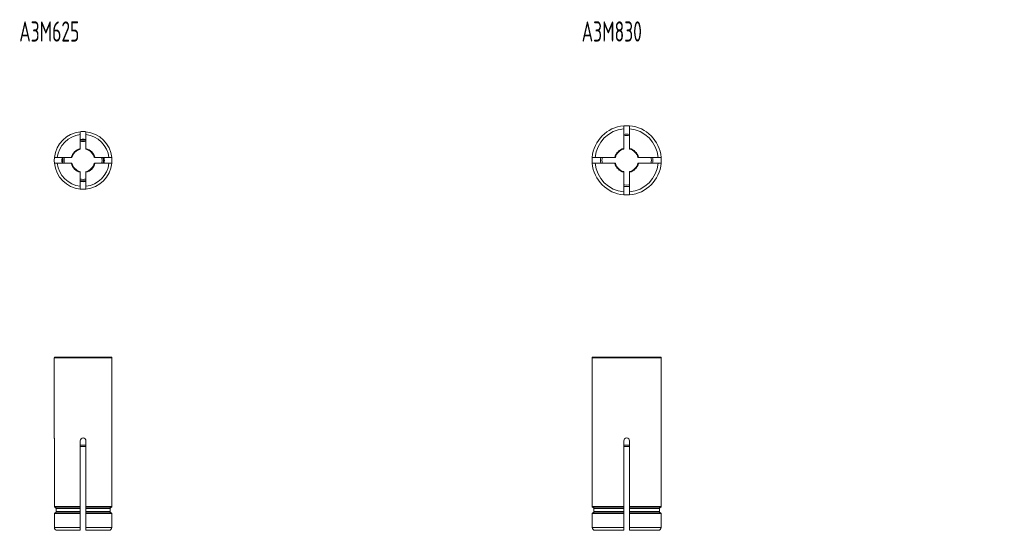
# Model space of a CAD drawing. Header units: millimetres. Extents: x 118 to 289, y 252 to 340.
import ezdxf

# ---------------------------------------------------------------- set-up
doc = ezdxf.new("R2010")
doc.units = ezdxf.units.MM
doc.styles.add('SLDTEXTSTYLE0', font='TXT', dxfattribs={"width": 0.605, "bigfont": 'bigfont'})

msp = doc.modelspace()

# ---------------------------------------------------------------- linework, layer by layer
at = {"color": 7, "linetype": 'Continuous', "lineweight": 15}
for p, q in [((222.92, 317.81), (222.92, 321.23)), ((223.92, 317.81), (223.92, 321.23)), ((128.64, 317.78), (128.64, 320.21)), ((129.64, 317.78), (129.64, 320.21)), ((127.09, 316.23), (124.67, 316.23)), ((133.62, 316.23), (131.2, 316.23)), ((217.95, 316.25), (221.37, 316.25)), ((225.48, 316.25), (228.9, 316.25)), ((127.09, 315.23), (124.67, 315.23)), ((133.62, 315.23), (131.2, 315.23)), ((217.95, 315.25), (221.37, 315.25)), ((225.48, 315.25), (228.9, 315.25)), ((128.64, 311.26), (128.64, 313.68)), ((129.64, 311.26), (129.64, 313.68)), ((222.92, 310.27), (222.92, 313.69)), ((223.92, 310.27), (223.92, 313.69)), ((124.14, 281.56), (124.14, 267.65)), ((124.24, 281.66), (134.04, 281.66)), ((134.14, 267.65), (134.14, 281.56)), ((217.42, 281.56), (217.42, 267.65)), ((217.52, 281.66), (223.42, 281.66)), ((223.42, 281.66), (229.32, 281.66)), ((229.42, 267.66), (229.42, 281.56)), ((124.17, 267.16), (124.17, 255.75)), ((128.64, 255.75), (128.64, 267.16)), ((129.64, 267.16), (129.64, 255.75)), ((134.12, 255.75), (134.12, 267.16)), ((217.44, 267.16), (217.44, 255.75)), ((222.92, 255.75), (222.92, 267.16)), ((223.92, 267.16), (223.92, 255.75)), ((229.4, 255.75), (229.4, 267.16)), ((129.64, 266.16), (128.64, 266.16)), ((223.93, 266.16), (222.92, 266.16)), ((124.17, 255.75), (128.64, 255.75)), ((128.64, 254.56), (124.17, 254.56)), ((124.17, 254.56), (124.17, 252.16)), ((128.64, 255.65), (124.25, 255.65)), ((124.25, 254.66), (128.64, 254.66)), ((128.64, 255.41), (124.45, 255.41)), ((124.45, 254.91), (124.45, 255.41)), ((128.64, 254.91), (124.45, 254.91)), ((128.64, 255.41), (128.64, 254.91)), ((128.64, 252.16), (128.64, 254.56)), ((129.64, 255.75), (134.12, 255.75)), ((134.04, 255.65), (129.64, 255.65)), ((133.84, 255.41), (129.64, 255.41)), ((129.64, 254.91), (129.64, 255.41)), ((133.84, 254.91), (129.64, 254.91)), ((129.64, 254.66), (134.04, 254.66)), ((134.12, 254.56), (129.64, 254.56)), ((129.64, 254.56), (129.64, 252.16)), ((133.84, 255.41), (133.84, 254.91)), ((134.12, 252.16), (134.12, 254.56)), ((217.44, 255.75), (222.92, 255.75)), ((222.92, 254.56), (217.44, 254.56)), ((217.44, 254.56), (217.44, 252.16)), ((222.92, 255.65), (217.52, 255.65)), ((217.52, 254.66), (222.92, 254.66)), ((222.92, 255.41), (217.72, 255.41)), ((217.72, 254.91), (217.72, 255.41)), ((222.92, 254.91), (217.72, 254.91)), ((222.92, 255.41), (222.92, 254.91)), ((222.92, 252.16), (222.92, 254.56)), ((223.92, 255.75), (229.4, 255.75)), ((229.32, 255.65), (223.92, 255.65)), ((229.13, 255.41), (223.92, 255.41)), ((223.92, 254.91), (223.92, 255.41)), ((229.13, 254.91), (223.92, 254.91)), ((223.92, 254.66), (229.32, 254.66)), ((229.4, 254.56), (223.92, 254.56)), ((223.92, 254.56), (223.92, 252.16)), ((229.13, 255.41), (229.13, 254.91)), ((229.4, 252.16), (229.4, 254.56)), ((124.17, 252.16), (128.64, 252.16)), ((128.64, 251.66), (124.67, 251.66)), ((129.64, 252.16), (134.12, 252.16)), ((133.62, 251.66), (129.64, 251.66)), ((217.44, 252.16), (222.92, 252.16)), ((222.92, 251.66), (217.95, 251.66)), ((223.92, 252.16), (229.4, 252.16)), ((228.9, 251.66), (223.92, 251.66))]:
    msp.add_line(p, q, dxfattribs=at)
at = {"color": 8, "linetype": 'Continuous', "lineweight": 15}
for p, q in [((134.14, 281.56), (124.14, 281.56)), ((223.42, 281.56), (217.42, 281.56)), ((229.42, 281.56), (223.42, 281.56)), ((128.64, 266.38), (129.64, 266.38)), ((222.92, 266.38), (223.92, 266.38))]:
    msp.add_line(p, q, dxfattribs=at)
at = {"color": 8, "linetype": 'Continuous', "lineweight": 15, "flags": 128}
for points in [[(132.42, 315.73), (132.4, 316.07), (132.38, 316.23)], [(132.63, 316.23), (132.65, 316.08), (132.67, 315.73)], [(132.38, 315.23), (132.4, 315.4), (132.42, 315.73)], [(132.67, 315.73), (132.65, 315.39), (132.63, 315.23)], [(222.92, 311.5), (223.03, 311.49), (223.42, 311.47)], [(223.42, 311.23), (223.02, 311.24), (222.92, 311.25)], [(223.42, 311.47), (223.81, 311.49), (223.92, 311.5)], [(223.92, 311.25), (223.82, 311.24), (223.42, 311.23)]]:
    msp.add_lwpolyline(points, dxfattribs=at)
at = {"color": 7, "linetype": 'Continuous', "lineweight": 15}
for centre, radius, start, end in [((223.42, 315.75), 6, 94.7802, 175.2198), ((223.42, 315.75), 5.5, 95.2159, 174.7841), ((223.42, 315.75), 6, 4.7802, 85.2198), ((223.42, 315.75), 5.5, 5.2159, 84.7841), ((129.14, 315.73), 5, 95.7392, 174.2608), ((129.14, 315.73), 4.5, 96.3794, 173.6206), ((129.14, 315.73), 5, 5.7392, 84.2608), ((129.14, 315.73), 4.5, 6.3794, 83.6206), ((129.14, 315.73), 2.11, 103.7004, 166.2996), ((129.14, 315.73), 2.01, 104.3985, 165.6211), ((129.14, 315.73), 2.11, 13.7004, 76.2996), ((129.14, 315.73), 2.01, 14.3956, 75.6225), ((223.42, 315.75), 2.12, 103.6612, 166.3388), ((223.42, 315.75), 2.02, 104.3503, 165.6494), ((223.42, 315.75), 2.12, 13.6612, 76.3388), ((223.42, 315.75), 2.02, 14.3502, 75.6493), ((129.14, 315.73), 5, 185.7392, 264.2608), ((129.14, 315.73), 4.5, 186.3794, 263.6206), ((129.14, 315.73), 2.11, 193.7004, 256.2996), ((129.14, 315.73), 2.01, 194.3984, 255.6066), ((129.14, 315.73), 2.01, 284.3909, 345.6205), ((129.14, 315.73), 5, 275.7392, 354.2608), ((129.14, 315.73), 4.5, 276.3794, 353.6206), ((129.14, 315.73), 2.11, 283.7004, 346.2996), ((223.42, 315.75), 6, 184.7802, 265.2198), ((223.42, 315.75), 5.5, 185.2159, 264.7841), ((223.42, 315.75), 2.12, 193.6612, 256.3388), ((223.42, 315.75), 2.02, 194.3503, 255.6493), ((223.42, 315.75), 2.02, 284.3502, 345.6493), ((223.42, 315.75), 6, 274.7802, 355.2198), ((223.42, 315.75), 5.5, 275.2159, 354.7841), ((223.42, 315.75), 2.12, 283.6612, 346.3388), ((124.24, 281.56), 0.1, 90, 180), ((134.04, 281.56), 0.1, 0, 90), ((217.52, 281.56), 0.1, 90, 180), ((229.32, 281.56), 0.1, 0, 90)]:
    msp.add_arc(centre, radius, start, end, dxfattribs=at)
at = {"color": 8, "linetype": 'Continuous', "lineweight": 15}
for centre, radius, start, end in [((223.42, 315.75), 4.52, 83.6556, 96.3444), ((223.42, 315.75), 4.28, 83.2853, 96.7147), ((129.14, 315.73), 3.52, 81.8448, 98.1552), ((129.14, 315.73), 3.28, 81.2216, 98.7784), ((129.14, 315.73), 3.52, 171.8448, 188.1552), ((129.14, 315.73), 3.28, 171.2216, 188.7784), ((223.42, 315.75), 4.52, 173.6556, 186.3444), ((223.42, 315.75), 4.28, 173.2853, 186.7147), ((223.42, 315.75), 4.28, 353.2853, 6.7147), ((223.42, 315.75), 4.52, 353.6556, 6.3444), ((129.14, 315.73), 3.28, 261.2216, 278.7784), ((129.14, 315.73), 3.52, 261.8448, 278.1552)]:
    msp.add_arc(centre, radius, start, end, dxfattribs=at)
at = {"color": 7, "linetype": 'Continuous', "lineweight": 15}
for points, knots in [([(222.92, 321.73), (222.92, 321.73), (222.98, 321.73), (223.16, 321.75), (223.29, 321.75), (223.55, 321.75), (223.68, 321.75), (223.87, 321.73), (223.92, 321.73), (223.92, 321.73)], [0, 0, 0, 0, 0.25, 0.25, 0.5, 0.5, 0.75, 0.75, 1, 1, 1, 1]), ([(222.92, 321.73), (222.92, 321.73), (222.92, 321.67), (222.92, 321.49), (222.92, 321.36), (222.92, 321.23)], [0, 0, 0, 0, 0.5, 0.5, 1, 1, 1, 1]), ([(223.92, 321.23), (223.92, 321.36), (223.92, 321.49), (223.92, 321.67), (223.92, 321.73), (223.92, 321.73)], [0, 0, 0, 0, 0.5, 0.5, 1, 1, 1, 1]), ([(128.64, 320.71), (128.64, 320.71), (128.7, 320.71), (128.88, 320.73), (129.01, 320.73), (129.28, 320.73), (129.41, 320.73), (129.59, 320.71), (129.64, 320.71), (129.64, 320.71)], [0, 0, 0, 0, 0.25, 0.25, 0.5, 0.5, 0.75, 0.75, 1, 1, 1, 1]), ([(128.64, 320.71), (128.64, 320.71), (128.64, 320.65), (128.64, 320.47), (128.64, 320.34), (128.64, 320.21)], [0, 0, 0, 0, 0.5, 0.5, 1, 1, 1, 1]), ([(129.64, 319.33), (129.64, 319.34), (129.59, 319.37), (129.41, 319.4), (129.28, 319.42), (129.01, 319.42), (128.88, 319.4), (128.7, 319.37), (128.64, 319.34), (128.64, 319.33)], [0, 0, 0, 0, 0.25, 0.25, 0.5, 0.5, 0.75, 0.75, 1, 1, 1, 1]), ([(129.64, 320.21), (129.64, 320.34), (129.64, 320.47), (129.64, 320.65), (129.64, 320.71), (129.64, 320.71)], [0, 0, 0, 0, 0.5, 0.5, 1, 1, 1, 1]), ([(128.64, 317.78), (128.64, 317.77), (128.64, 317.76), (128.64, 317.75), (128.64, 317.74), (128.64, 317.73), (128.64, 317.72), (128.64, 317.71), (128.64, 317.7), (128.64, 317.7), (128.64, 317.69), (128.64, 317.69), (128.64, 317.68), (128.64, 317.68), (128.64, 317.68), (128.64, 317.68)], [0, 0, 0, 0, 0.000035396, 0.000035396, 0.000035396, 0.0000708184, 0.0000708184, 0.0000708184, 0.0001057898, 0.0001057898, 0.0001057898, 0.0001397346, 0.0001397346, 0.0001397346, 0.0001691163, 0.0001691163, 0.0001691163, 0.0001691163]), ([(129.64, 317.68), (129.64, 317.68), (129.64, 317.68), (129.64, 317.68), (129.64, 317.69), (129.64, 317.69), (129.64, 317.7), (129.64, 317.7), (129.64, 317.71), (129.64, 317.72), (129.64, 317.73), (129.64, 317.74), (129.64, 317.75), (129.64, 317.76), (129.64, 317.77), (129.64, 317.78)], [0, 0, 0, 0, 0.0000326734, 0.0000326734, 0.0000326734, 0.0000653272, 0.0000653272, 0.0000653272, 0.0000983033, 0.0000983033, 0.0000983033, 0.0001321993, 0.0001321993, 0.0001321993, 0.0001692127, 0.0001692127, 0.0001692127, 0.0001692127]), ([(222.92, 317.81), (222.92, 317.8), (222.92, 317.78), (222.92, 317.77), (222.92, 317.76), (222.92, 317.75), (222.92, 317.74), (222.92, 317.73), (222.92, 317.72), (222.92, 317.72), (222.92, 317.71), (222.92, 317.71), (222.92, 317.71), (222.92, 317.7), (222.92, 317.7), (222.92, 317.71)], [0, 0, 0, 0, 0.0000353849, 0.0000353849, 0.0000353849, 0.0000707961, 0.0000707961, 0.0000707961, 0.000105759, 0.000105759, 0.000105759, 0.0001397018, 0.0001397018, 0.0001397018, 0.0001743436, 0.0001743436, 0.0001743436, 0.0001743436]), ([(223.92, 317.71), (223.92, 317.7), (223.92, 317.7), (223.92, 317.71), (223.92, 317.71), (223.92, 317.71), (223.92, 317.72), (223.92, 317.72), (223.92, 317.73), (223.92, 317.74), (223.92, 317.75), (223.92, 317.76), (223.92, 317.77), (223.92, 317.78), (223.92, 317.79), (223.92, 317.8), (223.92, 317.8), (223.92, 317.8), (223.92, 317.81)], [0, 0, 0, 0, 0.0000326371, 0.0000326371, 0.0000326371, 0.0000652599, 0.0000652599, 0.0000652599, 0.0000981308, 0.0000981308, 0.0000981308, 0.0001318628, 0.0001318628, 0.0001318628, 0.0001666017, 0.0001666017, 0.0001666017, 0.0001742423, 0.0001742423, 0.0001742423, 0.0001742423]), ([(124.17, 315.23), (124.17, 315.23), (124.16, 315.29), (124.15, 315.47), (124.14, 315.6), (124.14, 315.86), (124.15, 315.99), (124.16, 316.18), (124.17, 316.23), (124.17, 316.23)], [0, 0, 0, 0, 0.25, 0.25, 0.5, 0.5, 0.75, 0.75, 1, 1, 1, 1]), ([(124.67, 316.23), (124.54, 316.23), (124.41, 316.23), (124.22, 316.23), (124.17, 316.23), (124.17, 316.23)], [0, 0, 0, 0, 0.5, 0.5, 1, 1, 1, 1]), ([(125.55, 316.23), (125.53, 316.23), (125.51, 316.18), (125.47, 316), (125.46, 315.87), (125.46, 315.6), (125.47, 315.47), (125.51, 315.29), (125.53, 315.23), (125.55, 315.23)], [0, 0, 0, 0, 0.25, 0.25, 0.5, 0.5, 0.75, 0.75, 1, 1, 1, 1]), ([(127.2, 316.23), (127.2, 316.23), (127.2, 316.23), (127.19, 316.23), (127.19, 316.23), (127.19, 316.23), (127.18, 316.23), (127.18, 316.23), (127.17, 316.23), (127.16, 316.23), (127.15, 316.23), (127.14, 316.23), (127.13, 316.23), (127.12, 316.23), (127.11, 316.23), (127.09, 316.23)], [0, 0, 0, 0, 0.0000326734, 0.0000326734, 0.0000326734, 0.0000653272, 0.0000653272, 0.0000653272, 0.0000983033, 0.0000983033, 0.0000983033, 0.0001321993, 0.0001321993, 0.0001321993, 0.0001692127, 0.0001692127, 0.0001692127, 0.0001692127]), ([(131.2, 316.23), (131.18, 316.23), (131.17, 316.23), (131.16, 316.23), (131.15, 316.23), (131.14, 316.23), (131.13, 316.23), (131.12, 316.23), (131.11, 316.23), (131.11, 316.23), (131.1, 316.23), (131.1, 316.23), (131.09, 316.23), (131.09, 316.23), (131.09, 316.23), (131.09, 316.23)], [0, 0, 0, 0, 0.000035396, 0.000035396, 0.000035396, 0.0000708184, 0.0000708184, 0.0000708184, 0.0001057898, 0.0001057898, 0.0001057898, 0.0001397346, 0.0001397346, 0.0001397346, 0.0001691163, 0.0001691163, 0.0001691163, 0.0001691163]), ([(132.74, 315.23), (132.76, 315.23), (132.78, 315.29), (132.81, 315.47), (132.83, 315.6), (132.83, 315.86), (132.82, 316), (132.78, 316.18), (132.76, 316.23), (132.74, 316.23)], [0, 0, 0, 0, 0.25, 0.25, 0.5, 0.5, 0.75, 0.75, 1, 1, 1, 1]), ([(134.12, 316.23), (134.12, 316.23), (134.06, 316.23), (133.88, 316.23), (133.75, 316.23), (133.62, 316.23)], [0, 0, 0, 0, 0.5, 0.5, 1, 1, 1, 1]), ([(134.12, 316.23), (134.12, 316.23), (134.13, 316.18), (134.14, 316), (134.14, 315.86), (134.14, 315.6), (134.14, 315.47), (134.13, 315.29), (134.12, 315.23), (134.12, 315.23)], [0, 0, 0, 0, 0.25, 0.25, 0.5, 0.5, 0.75, 0.75, 1, 1, 1, 1]), ([(217.44, 315.25), (217.44, 315.25), (217.44, 315.3), (217.43, 315.49), (217.42, 315.62), (217.42, 315.88), (217.43, 316.01), (217.44, 316.2), (217.44, 316.25), (217.44, 316.25)], [0, 0, 0, 0, 0.25, 0.25, 0.5, 0.5, 0.75, 0.75, 1, 1, 1, 1]), ([(217.95, 316.25), (217.81, 316.25), (217.68, 316.25), (217.5, 316.25), (217.44, 316.25), (217.44, 316.25)], [0, 0, 0, 0, 0.5, 0.5, 1, 1, 1, 1]), ([(221.47, 316.25), (221.47, 316.25), (221.47, 316.25), (221.47, 316.25), (221.47, 316.25), (221.46, 316.25), (221.46, 316.25), (221.45, 316.25), (221.44, 316.25), (221.44, 316.25), (221.43, 316.25), (221.42, 316.25), (221.41, 316.25), (221.4, 316.25), (221.39, 316.25), (221.37, 316.25), (221.37, 316.25), (221.37, 316.25), (221.37, 316.25)], [0, 0, 0, 0, 0.0000326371, 0.0000326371, 0.0000326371, 0.0000652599, 0.0000652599, 0.0000652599, 0.0000981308, 0.0000981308, 0.0000981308, 0.0001318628, 0.0001318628, 0.0001318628, 0.0001666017, 0.0001666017, 0.0001666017, 0.0001742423, 0.0001742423, 0.0001742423, 0.0001742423]), ([(225.48, 316.25), (225.47, 316.25), (225.46, 316.25), (225.45, 316.25), (225.43, 316.25), (225.42, 316.25), (225.41, 316.25), (225.41, 316.25), (225.4, 316.25), (225.39, 316.25), (225.39, 316.25), (225.38, 316.25), (225.38, 316.25), (225.38, 316.25), (225.38, 316.25), (225.38, 316.25)], [0, 0, 0, 0, 0.0000353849, 0.0000353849, 0.0000353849, 0.0000707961, 0.0000707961, 0.0000707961, 0.000105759, 0.000105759, 0.000105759, 0.0001397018, 0.0001397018, 0.0001397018, 0.0001743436, 0.0001743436, 0.0001743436, 0.0001743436]), ([(229.4, 316.25), (229.4, 316.25), (229.35, 316.25), (229.16, 316.25), (229.03, 316.25), (228.9, 316.25)], [0, 0, 0, 0, 0.5, 0.5, 1, 1, 1, 1]), ([(229.4, 316.25), (229.4, 316.25), (229.41, 316.2), (229.42, 316.01), (229.42, 315.88), (229.42, 315.62), (229.42, 315.49), (229.41, 315.3), (229.4, 315.25), (229.4, 315.25)], [0, 0, 0, 0, 0.25, 0.25, 0.5, 0.5, 0.75, 0.75, 1, 1, 1, 1]), ([(124.17, 315.23), (124.17, 315.23), (124.22, 315.23), (124.41, 315.23), (124.54, 315.23), (124.67, 315.23)], [0, 0, 0, 0, 0.5, 0.5, 1, 1, 1, 1]), ([(127.09, 315.23), (127.11, 315.23), (127.12, 315.23), (127.13, 315.23), (127.14, 315.23), (127.15, 315.23), (127.16, 315.23), (127.17, 315.23), (127.18, 315.23), (127.18, 315.23), (127.19, 315.23), (127.19, 315.23), (127.19, 315.23), (127.2, 315.23), (127.2, 315.23), (127.2, 315.23)], [0, 0, 0, 0, 0.000035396, 0.000035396, 0.000035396, 0.0000708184, 0.0000708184, 0.0000708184, 0.0001057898, 0.0001057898, 0.0001057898, 0.0001397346, 0.0001397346, 0.0001397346, 0.0001691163, 0.0001691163, 0.0001691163, 0.0001691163]), ([(131.09, 315.23), (131.09, 315.23), (131.09, 315.23), (131.1, 315.23), (131.1, 315.23), (131.1, 315.23), (131.11, 315.23), (131.11, 315.23), (131.12, 315.23), (131.13, 315.23), (131.14, 315.23), (131.15, 315.23), (131.16, 315.23), (131.17, 315.23), (131.18, 315.23), (131.2, 315.23)], [0, 0, 0, 0, 0.0000326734, 0.0000326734, 0.0000326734, 0.0000653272, 0.0000653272, 0.0000653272, 0.0000983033, 0.0000983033, 0.0000983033, 0.0001321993, 0.0001321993, 0.0001321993, 0.0001692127, 0.0001692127, 0.0001692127, 0.0001692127]), ([(133.62, 315.23), (133.75, 315.23), (133.88, 315.23), (134.06, 315.23), (134.12, 315.23), (134.12, 315.23)], [0, 0, 0, 0, 0.5, 0.5, 1, 1, 1, 1]), ([(217.44, 315.25), (217.44, 315.25), (217.5, 315.25), (217.68, 315.25), (217.81, 315.25), (217.95, 315.25)], [0, 0, 0, 0, 0.5, 0.5, 1, 1, 1, 1]), ([(221.37, 315.25), (221.38, 315.25), (221.39, 315.25), (221.4, 315.25), (221.41, 315.25), (221.42, 315.25), (221.43, 315.25), (221.44, 315.25), (221.45, 315.25), (221.46, 315.25), (221.46, 315.25), (221.47, 315.25), (221.47, 315.25), (221.47, 315.25), (221.47, 315.25), (221.47, 315.25)], [0, 0, 0, 0, 0.0000353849, 0.0000353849, 0.0000353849, 0.0000707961, 0.0000707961, 0.0000707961, 0.000105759, 0.000105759, 0.000105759, 0.0001397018, 0.0001397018, 0.0001397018, 0.0001743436, 0.0001743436, 0.0001743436, 0.0001743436]), ([(225.38, 315.25), (225.38, 315.25), (225.38, 315.25), (225.38, 315.25), (225.38, 315.25), (225.38, 315.25), (225.39, 315.25), (225.4, 315.25), (225.4, 315.25), (225.41, 315.25), (225.42, 315.25), (225.43, 315.25), (225.44, 315.25), (225.45, 315.25), (225.46, 315.25), (225.47, 315.25), (225.48, 315.25), (225.48, 315.25), (225.48, 315.25)], [0, 0, 0, 0, 0.0000326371, 0.0000326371, 0.0000326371, 0.0000652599, 0.0000652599, 0.0000652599, 0.0000981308, 0.0000981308, 0.0000981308, 0.0001318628, 0.0001318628, 0.0001318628, 0.0001666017, 0.0001666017, 0.0001666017, 0.0001742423, 0.0001742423, 0.0001742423, 0.0001742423]), ([(228.9, 315.25), (229.03, 315.25), (229.16, 315.25), (229.35, 315.25), (229.4, 315.25), (229.4, 315.25)], [0, 0, 0, 0, 0.5, 0.5, 1, 1, 1, 1]), ([(128.64, 313.79), (128.64, 313.79), (128.64, 313.79), (128.64, 313.78), (128.64, 313.78), (128.64, 313.78), (128.64, 313.77), (128.64, 313.76), (128.64, 313.76), (128.64, 313.75), (128.64, 313.74), (128.64, 313.73), (128.64, 313.72), (128.64, 313.71), (128.64, 313.7), (128.64, 313.68)], [0, 0, 0, 0, 0.0000326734, 0.0000326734, 0.0000326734, 0.0000653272, 0.0000653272, 0.0000653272, 0.0000983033, 0.0000983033, 0.0000983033, 0.0001321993, 0.0001321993, 0.0001321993, 0.0001692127, 0.0001692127, 0.0001692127, 0.0001692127]), ([(129.64, 313.68), (129.64, 313.69), (129.64, 313.71), (129.64, 313.72), (129.64, 313.73), (129.64, 313.74), (129.64, 313.75), (129.64, 313.76), (129.64, 313.77), (129.64, 313.77), (129.64, 313.78), (129.64, 313.78), (129.64, 313.78), (129.64, 313.79), (129.64, 313.79), (129.64, 313.79)], [0, 0, 0, 0, 0.000035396, 0.000035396, 0.000035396, 0.0000708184, 0.0000708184, 0.0000708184, 0.0001057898, 0.0001057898, 0.0001057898, 0.0001397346, 0.0001397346, 0.0001397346, 0.0001691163, 0.0001691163, 0.0001691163, 0.0001691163]), ([(222.92, 313.8), (222.92, 313.8), (222.92, 313.8), (222.92, 313.79), (222.92, 313.79), (222.92, 313.79), (222.92, 313.78), (222.92, 313.78), (222.92, 313.77), (222.92, 313.76), (222.92, 313.75), (222.92, 313.75), (222.92, 313.73), (222.92, 313.72), (222.92, 313.71), (222.92, 313.7), (222.92, 313.7), (222.92, 313.7), (222.92, 313.69)], [0, 0, 0, 0, 0.0000326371, 0.0000326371, 0.0000326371, 0.0000652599, 0.0000652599, 0.0000652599, 0.0000981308, 0.0000981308, 0.0000981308, 0.0001318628, 0.0001318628, 0.0001318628, 0.0001666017, 0.0001666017, 0.0001666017, 0.0001742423, 0.0001742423, 0.0001742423, 0.0001742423]), ([(223.92, 313.69), (223.92, 313.71), (223.92, 313.72), (223.92, 313.73), (223.92, 313.74), (223.92, 313.75), (223.92, 313.76), (223.92, 313.77), (223.92, 313.78), (223.92, 313.78), (223.92, 313.79), (223.92, 313.79), (223.92, 313.79), (223.92, 313.8), (223.92, 313.8), (223.92, 313.8)], [0, 0, 0, 0, 0.0000353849, 0.0000353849, 0.0000353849, 0.0000707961, 0.0000707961, 0.0000707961, 0.000105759, 0.000105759, 0.000105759, 0.0001397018, 0.0001397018, 0.0001397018, 0.0001743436, 0.0001743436, 0.0001743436, 0.0001743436]), ([(128.64, 312.14), (128.64, 312.12), (128.7, 312.1), (128.88, 312.06), (129.01, 312.05), (129.28, 312.05), (129.41, 312.06), (129.59, 312.1), (129.64, 312.12), (129.64, 312.14)], [0, 0, 0, 0, 0.25, 0.25, 0.5, 0.5, 0.75, 0.75, 1, 1, 1, 1]), ([(128.64, 311.26), (128.64, 311.13), (128.64, 311), (128.64, 310.81), (128.64, 310.76), (128.64, 310.76)], [0, 0, 0, 0, 0.5, 0.5, 1, 1, 1, 1]), ([(129.64, 310.76), (129.64, 310.76), (129.64, 310.81), (129.64, 311), (129.64, 311.13), (129.64, 311.26)], [0, 0, 0, 0, 0.5, 0.5, 1, 1, 1, 1]), ([(129.64, 310.76), (129.64, 310.76), (129.59, 310.75), (129.41, 310.74), (129.28, 310.73), (129.01, 310.73), (128.88, 310.74), (128.7, 310.75), (128.64, 310.76), (128.64, 310.76)], [0, 0, 0, 0, 0.25, 0.25, 0.5, 0.5, 0.75, 0.75, 1, 1, 1, 1]), ([(222.92, 310.27), (222.92, 310.14), (222.92, 310.01), (222.92, 309.83), (222.92, 309.77), (222.92, 309.77)], [0, 0, 0, 0, 0.5, 0.5, 1, 1, 1, 1]), ([(223.92, 309.77), (223.92, 309.77), (223.87, 309.77), (223.68, 309.76), (223.55, 309.75), (223.29, 309.75), (223.16, 309.76), (222.98, 309.77), (222.92, 309.77), (222.92, 309.77)], [0, 0, 0, 0, 0.25, 0.25, 0.5, 0.5, 0.75, 0.75, 1, 1, 1, 1]), ([(223.92, 309.77), (223.92, 309.77), (223.92, 309.83), (223.92, 310.01), (223.92, 310.14), (223.92, 310.27)], [0, 0, 0, 0, 0.5, 0.5, 1, 1, 1, 1]), ([(124.15, 267.65), (124.15, 267.65), (124.14, 267.66), (124.15, 267.61), (124.16, 267.52), (124.17, 267.38), (124.17, 267.25), (124.17, 267.17), (124.17, 267.16)], [0, 0, 0, 0, 0.072545, 0.286064, 0.499967, 0.714803, 0.929673, 1, 1, 1, 1]), ([(128.64, 267.16), (128.64, 267.29), (128.7, 267.42), (128.88, 267.6), (129.01, 267.66), (129.28, 267.66), (129.41, 267.6), (129.59, 267.42), (129.64, 267.29), (129.64, 267.16)], [0, 0, 0, 0, 0.25, 0.25, 0.5, 0.5, 0.75, 0.75, 1, 1, 1, 1]), ([(134.12, 267.16), (134.12, 267.21), (134.12, 267.32), (134.13, 267.47), (134.14, 267.59), (134.14, 267.65), (134.14, 267.65), (134.14, 267.65)], [0, 0, 0, 0, 0.214107, 0.428188, 0.642942, 0.858141, 1, 1, 1, 1]), ([(217.42, 267.65), (217.42, 267.65), (217.42, 267.66), (217.43, 267.61), (217.43, 267.52), (217.44, 267.38), (217.44, 267.25), (217.44, 267.17), (217.44, 267.16)], [0, 0, 0, 0, 0.073027, 0.28689, 0.501023, 0.715805, 0.930606, 1, 1, 1, 1]), ([(222.92, 267.16), (222.92, 267.29), (222.98, 267.42), (223.16, 267.6), (223.29, 267.66), (223.55, 267.66), (223.68, 267.6), (223.87, 267.42), (223.92, 267.29), (223.92, 267.16)], [0, 0, 0, 0, 0.25, 0.25, 0.5, 0.5, 0.75, 0.75, 1, 1, 1, 1]), ([(229.4, 267.16), (229.4, 267.19), (229.4, 267.29), (229.41, 267.43), (229.42, 267.55), (229.42, 267.64), (229.42, 267.65), (229.42, 267.66)], [0, 0, 0, 0, 0.145471, 0.359383, 0.573807, 0.788759, 1, 1, 1, 1]), ([(124.25, 255.65), (124.24, 255.65), (124.23, 255.66), (124.22, 255.66), (124.21, 255.67), (124.2, 255.68), (124.19, 255.68), (124.18, 255.69), (124.18, 255.7), (124.18, 255.71), (124.17, 255.72), (124.17, 255.74), (124.17, 255.75)], [0, 0, 0, 0, 0.0000338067, 0.0000338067, 0.0000338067, 0.0000676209, 0.0000676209, 0.0000676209, 0.0001013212, 0.0001013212, 0.0001013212, 0.0001351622, 0.0001351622, 0.0001351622, 0.0001351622]), ([(124.17, 254.56), (124.17, 254.58), (124.17, 254.59), (124.18, 254.6), (124.18, 254.61), (124.18, 254.62), (124.19, 254.63), (124.2, 254.63), (124.21, 254.64), (124.22, 254.65), (124.23, 254.65), (124.24, 254.66), (124.25, 254.66)], [0, 0, 0, 0, 0.0000334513, 0.0000334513, 0.0000334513, 0.0000668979, 0.0000668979, 0.0000668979, 0.0001004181, 0.0001004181, 0.0001004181, 0.0001351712, 0.0001351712, 0.0001351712, 0.0001351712]), ([(124.45, 255.41), (124.45, 255.46), (124.43, 255.52), (124.36, 255.61), (124.3, 255.64), (124.25, 255.65)], [0, 0, 0, 0, 0.5, 0.5, 1, 1, 1, 1]), ([(124.25, 254.66), (124.3, 254.67), (124.35, 254.7), (124.43, 254.79), (124.45, 254.85), (124.45, 254.91)], [0, 0, 0, 0, 0.5, 0.5, 1, 1, 1, 1]), ([(128.64, 255.75), (128.64, 255.74), (128.64, 255.73), (128.64, 255.71), (128.64, 255.7), (128.64, 255.69), (128.64, 255.69), (128.64, 255.68), (128.64, 255.67), (128.64, 255.66), (128.64, 255.66), (128.64, 255.65), (128.64, 255.65)], [0, 0, 0, 0, 0.0000334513, 0.0000334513, 0.0000334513, 0.0000668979, 0.0000668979, 0.0000668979, 0.0001004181, 0.0001004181, 0.0001004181, 0.0001351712, 0.0001351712, 0.0001351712, 0.0001351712]), ([(128.64, 255.65), (128.64, 255.64), (128.64, 255.61), (128.64, 255.52), (128.64, 255.46), (128.64, 255.41)], [0, 0, 0, 0, 0.5, 0.5, 1, 1, 1, 1]), ([(128.64, 254.91), (128.64, 254.85), (128.64, 254.79), (128.64, 254.7), (128.64, 254.67), (128.64, 254.66)], [0, 0, 0, 0, 0.5, 0.5, 1, 1, 1, 1]), ([(128.64, 254.66), (128.64, 254.66), (128.64, 254.65), (128.64, 254.65), (128.64, 254.64), (128.64, 254.64), (128.64, 254.63), (128.64, 254.62), (128.64, 254.61), (128.64, 254.6), (128.64, 254.59), (128.64, 254.58), (128.64, 254.56)], [0, 0, 0, 0, 0.0000338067, 0.0000338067, 0.0000338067, 0.0000676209, 0.0000676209, 0.0000676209, 0.0001013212, 0.0001013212, 0.0001013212, 0.0001351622, 0.0001351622, 0.0001351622, 0.0001351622]), ([(129.64, 255.65), (129.64, 255.65), (129.64, 255.66), (129.64, 255.66), (129.64, 255.67), (129.64, 255.68), (129.64, 255.68), (129.64, 255.69), (129.64, 255.7), (129.64, 255.71), (129.64, 255.72), (129.64, 255.74), (129.64, 255.75)], [0, 0, 0, 0, 0.0000338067, 0.0000338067, 0.0000338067, 0.0000676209, 0.0000676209, 0.0000676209, 0.0001013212, 0.0001013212, 0.0001013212, 0.0001351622, 0.0001351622, 0.0001351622, 0.0001351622]), ([(129.64, 255.41), (129.64, 255.46), (129.64, 255.52), (129.64, 255.61), (129.64, 255.64), (129.64, 255.65)], [0, 0, 0, 0, 0.5, 0.5, 1, 1, 1, 1]), ([(129.64, 254.66), (129.64, 254.67), (129.64, 254.7), (129.64, 254.79), (129.64, 254.85), (129.64, 254.91)], [0, 0, 0, 0, 0.5, 0.5, 1, 1, 1, 1]), ([(129.64, 254.56), (129.64, 254.58), (129.64, 254.59), (129.64, 254.6), (129.64, 254.61), (129.64, 254.62), (129.64, 254.63), (129.64, 254.63), (129.64, 254.64), (129.64, 254.65), (129.64, 254.65), (129.64, 254.66), (129.64, 254.66)], [0, 0, 0, 0, 0.0000334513, 0.0000334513, 0.0000334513, 0.0000668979, 0.0000668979, 0.0000668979, 0.0001004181, 0.0001004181, 0.0001004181, 0.0001351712, 0.0001351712, 0.0001351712, 0.0001351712]), ([(134.04, 255.65), (133.99, 255.64), (133.93, 255.61), (133.86, 255.52), (133.84, 255.46), (133.84, 255.41)], [0, 0, 0, 0, 0.5, 0.5, 1, 1, 1, 1]), ([(133.84, 254.91), (133.84, 254.85), (133.86, 254.79), (133.93, 254.71), (133.99, 254.67), (134.04, 254.66)], [0, 0, 0, 0, 0.5, 0.5, 1, 1, 1, 1]), ([(134.12, 255.75), (134.12, 255.74), (134.12, 255.73), (134.11, 255.71), (134.11, 255.7), (134.1, 255.69), (134.1, 255.69), (134.09, 255.68), (134.08, 255.67), (134.07, 255.66), (134.06, 255.66), (134.05, 255.65), (134.04, 255.65)], [0, 0, 0, 0, 0.0000334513, 0.0000334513, 0.0000334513, 0.0000668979, 0.0000668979, 0.0000668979, 0.0001004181, 0.0001004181, 0.0001004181, 0.0001351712, 0.0001351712, 0.0001351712, 0.0001351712]), ([(134.04, 254.66), (134.05, 254.66), (134.06, 254.65), (134.07, 254.65), (134.08, 254.64), (134.09, 254.64), (134.1, 254.63), (134.1, 254.62), (134.11, 254.61), (134.11, 254.6), (134.12, 254.59), (134.12, 254.58), (134.12, 254.56)], [0, 0, 0, 0, 0.0000338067, 0.0000338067, 0.0000338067, 0.0000676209, 0.0000676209, 0.0000676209, 0.0001013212, 0.0001013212, 0.0001013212, 0.0001351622, 0.0001351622, 0.0001351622, 0.0001351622]), ([(217.52, 255.65), (217.51, 255.65), (217.5, 255.66), (217.49, 255.66), (217.48, 255.67), (217.47, 255.68), (217.47, 255.68), (217.46, 255.69), (217.45, 255.7), (217.45, 255.71), (217.45, 255.72), (217.44, 255.74), (217.44, 255.75)], [0, 0, 0, 0, 0.000033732, 0.000033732, 0.000033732, 0.0000674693, 0.0000674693, 0.0000674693, 0.0001011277, 0.0001011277, 0.0001011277, 0.0001338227, 0.0001338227, 0.0001338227, 0.0001338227]), ([(217.44, 254.56), (217.44, 254.58), (217.45, 254.59), (217.45, 254.6), (217.45, 254.61), (217.46, 254.62), (217.47, 254.63), (217.47, 254.64), (217.48, 254.64), (217.49, 254.65), (217.5, 254.66), (217.51, 254.66), (217.52, 254.66)], [0, 0, 0, 0, 0.0000334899, 0.0000334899, 0.0000334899, 0.0000669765, 0.0000669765, 0.0000669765, 0.0001005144, 0.0001005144, 0.0001005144, 0.0001338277, 0.0001338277, 0.0001338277, 0.0001338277]), ([(217.72, 255.41), (217.72, 255.46), (217.7, 255.52), (217.63, 255.61), (217.58, 255.64), (217.52, 255.65)], [0, 0, 0, 0, 0.5, 0.5, 1, 1, 1, 1]), ([(217.52, 254.66), (217.58, 254.67), (217.63, 254.71), (217.7, 254.79), (217.72, 254.85), (217.72, 254.91)], [0, 0, 0, 0, 0.5, 0.5, 1, 1, 1, 1]), ([(222.92, 255.75), (222.92, 255.74), (222.92, 255.72), (222.92, 255.71), (222.92, 255.7), (222.92, 255.69), (222.92, 255.68), (222.92, 255.68), (222.92, 255.67), (222.92, 255.66), (222.92, 255.66), (222.92, 255.65), (222.92, 255.65)], [0, 0, 0, 0, 0.0000334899, 0.0000334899, 0.0000334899, 0.0000669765, 0.0000669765, 0.0000669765, 0.0001005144, 0.0001005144, 0.0001005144, 0.0001338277, 0.0001338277, 0.0001338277, 0.0001338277]), ([(222.92, 255.65), (222.92, 255.64), (222.92, 255.61), (222.92, 255.52), (222.92, 255.46), (222.92, 255.41)], [0, 0, 0, 0, 0.5, 0.5, 1, 1, 1, 1]), ([(222.92, 254.91), (222.92, 254.85), (222.92, 254.79), (222.92, 254.71), (222.92, 254.67), (222.92, 254.66)], [0, 0, 0, 0, 0.5, 0.5, 1, 1, 1, 1]), ([(222.92, 254.66), (222.92, 254.66), (222.92, 254.66), (222.92, 254.65), (222.92, 254.64), (222.92, 254.64), (222.92, 254.63), (222.92, 254.62), (222.92, 254.61), (222.92, 254.6), (222.92, 254.59), (222.92, 254.58), (222.92, 254.56)], [0, 0, 0, 0, 0.000033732, 0.000033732, 0.000033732, 0.0000674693, 0.0000674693, 0.0000674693, 0.0001011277, 0.0001011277, 0.0001011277, 0.0001338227, 0.0001338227, 0.0001338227, 0.0001338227]), ([(223.92, 255.65), (223.92, 255.65), (223.92, 255.66), (223.92, 255.66), (223.92, 255.67), (223.92, 255.68), (223.92, 255.68), (223.92, 255.69), (223.92, 255.7), (223.92, 255.71), (223.92, 255.72), (223.92, 255.74), (223.92, 255.75)], [0, 0, 0, 0, 0.000033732, 0.000033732, 0.000033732, 0.0000674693, 0.0000674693, 0.0000674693, 0.0001011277, 0.0001011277, 0.0001011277, 0.0001338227, 0.0001338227, 0.0001338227, 0.0001338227]), ([(223.92, 255.41), (223.92, 255.46), (223.92, 255.52), (223.92, 255.61), (223.92, 255.64), (223.92, 255.65)], [0, 0, 0, 0, 0.5, 0.5, 1, 1, 1, 1]), ([(223.92, 254.66), (223.92, 254.67), (223.92, 254.71), (223.92, 254.79), (223.92, 254.85), (223.92, 254.91)], [0, 0, 0, 0, 0.5, 0.5, 1, 1, 1, 1]), ([(223.92, 254.56), (223.92, 254.58), (223.92, 254.59), (223.92, 254.6), (223.92, 254.61), (223.92, 254.62), (223.92, 254.63), (223.92, 254.64), (223.92, 254.64), (223.92, 254.65), (223.92, 254.66), (223.92, 254.66), (223.92, 254.66)], [0, 0, 0, 0, 0.0000334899, 0.0000334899, 0.0000334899, 0.0000669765, 0.0000669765, 0.0000669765, 0.0001005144, 0.0001005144, 0.0001005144, 0.0001338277, 0.0001338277, 0.0001338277, 0.0001338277]), ([(229.32, 255.65), (229.27, 255.64), (229.22, 255.61), (229.15, 255.52), (229.13, 255.46), (229.13, 255.41)], [0, 0, 0, 0, 0.5, 0.5, 1, 1, 1, 1]), ([(229.13, 254.91), (229.13, 254.85), (229.15, 254.79), (229.22, 254.71), (229.27, 254.67), (229.32, 254.66)], [0, 0, 0, 0, 0.5, 0.5, 1, 1, 1, 1]), ([(229.4, 255.75), (229.4, 255.74), (229.4, 255.72), (229.4, 255.71), (229.39, 255.7), (229.39, 255.69), (229.38, 255.68), (229.37, 255.68), (229.37, 255.67), (229.36, 255.66), (229.35, 255.66), (229.34, 255.65), (229.32, 255.65)], [0, 0, 0, 0, 0.0000334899, 0.0000334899, 0.0000334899, 0.0000669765, 0.0000669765, 0.0000669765, 0.0001005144, 0.0001005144, 0.0001005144, 0.0001338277, 0.0001338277, 0.0001338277, 0.0001338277]), ([(229.32, 254.66), (229.34, 254.66), (229.35, 254.66), (229.36, 254.65), (229.37, 254.64), (229.37, 254.64), (229.38, 254.63), (229.39, 254.62), (229.39, 254.61), (229.4, 254.6), (229.4, 254.59), (229.4, 254.58), (229.4, 254.56)], [0, 0, 0, 0, 0.000033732, 0.000033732, 0.000033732, 0.0000674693, 0.0000674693, 0.0000674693, 0.0001011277, 0.0001011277, 0.0001011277, 0.0001338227, 0.0001338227, 0.0001338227, 0.0001338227]), ([(124.67, 251.66), (124.54, 251.66), (124.41, 251.71), (124.22, 251.89), (124.17, 252.02), (124.17, 252.16)], [0, 0, 0, 0, 0.5, 0.5, 1, 1, 1, 1]), ([(128.64, 252.16), (128.64, 252.02), (128.64, 251.89), (128.64, 251.71), (128.64, 251.66), (128.64, 251.66)], [0, 0, 0, 0, 0.5, 0.5, 1, 1, 1, 1]), ([(129.64, 251.66), (129.64, 251.66), (129.64, 251.71), (129.64, 251.89), (129.64, 252.02), (129.64, 252.16)], [0, 0, 0, 0, 0.5, 0.5, 1, 1, 1, 1]), ([(134.12, 252.16), (134.12, 252.02), (134.06, 251.89), (133.88, 251.71), (133.75, 251.66), (133.62, 251.66)], [0, 0, 0, 0, 0.5, 0.5, 1, 1, 1, 1]), ([(217.95, 251.66), (217.81, 251.66), (217.68, 251.71), (217.5, 251.89), (217.44, 252.02), (217.44, 252.16)], [0, 0, 0, 0, 0.5, 0.5, 1, 1, 1, 1]), ([(222.92, 252.16), (222.92, 252.02), (222.92, 251.89), (222.92, 251.71), (222.92, 251.66), (222.92, 251.66)], [0, 0, 0, 0, 0.5, 0.5, 1, 1, 1, 1]), ([(223.92, 251.66), (223.92, 251.66), (223.92, 251.71), (223.92, 251.89), (223.92, 252.02), (223.92, 252.16)], [0, 0, 0, 0, 0.5, 0.5, 1, 1, 1, 1]), ([(229.4, 252.16), (229.4, 252.02), (229.35, 251.89), (229.16, 251.71), (229.03, 251.66), (228.9, 251.66)], [0, 0, 0, 0, 0.5, 0.5, 1, 1, 1, 1])]:
    msp.add_open_spline(points, degree=3, knots=knots, dxfattribs=at)

# ---------------------------------------------------------------- texts
at = {"color": 7, "linetype": 'Continuous', "lineweight": 0, "char_height": 3.5, "attachment_point": 1, "style": 'SLDTEXTSTYLE0'}
for s, insert in [('\\M+18440\\M+18448\\M+1844D625', (118.07, 339.82)), ('\\M+18440\\M+18448\\M+1844D830', (215.62, 339.82))]:
    msp.add_mtext(s, dxfattribs=dict(at, insert=insert))

doc.saveas('drawing.dxf')
